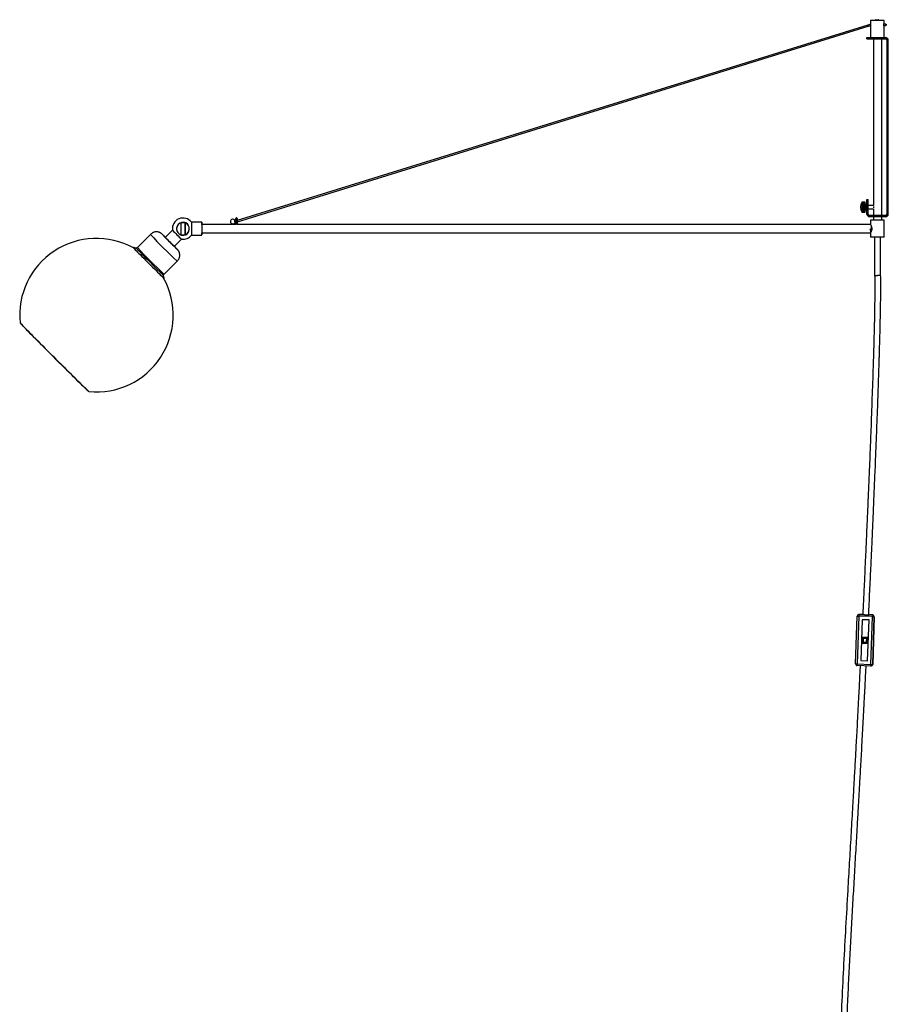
# Model space of a CAD drawing. Header units: millimetres. Extents: x -136 to 1461, y -3731 to -255.
# Tile 4 of 5: x 438 to 1457, y -2574 to -1420. Entities that reach past the tile are written whole.
import ezdxf

# ---------------------------------------------------------------- set-up
doc = ezdxf.new("R2010")
doc.units = ezdxf.units.MM

msp = doc.modelspace()

# ---------------------------------------------------------------- linework, layer by layer
at = {"color": 7, "linetype": 'Continuous', "lineweight": 25}
for p, q in [((1442.2, -1419.6), (1441.8, -1419.8)), ((1441.8, -1419.8), (1441.8, -1420.6)), ((1441.8, -1419.8), (1445.8, -1419.8)), ((1442.2, -1419.6), (1445.4, -1419.6)), ((1445.8, -1419.8), (1445.4, -1419.6)), ((1445.8, -1420.6), (1445.8, -1419.8)), ((1432.7, -1425.8), (693.4, -1655)), ((693.7, -1656.5), (1433.1, -1427.2)), ((1435.8, -1422.6), (1435.8, -1424.9)), ((1435.8, -1422.6), (1435.9, -1422.6)), ((1435.8, -1426.2), (1435.8, -1440.6)), ((1435.9, -1420.6), (1435.9, -1422.6)), ((1451.8, -1420.6), (1435.9, -1420.6)), ((1454.1, -1424.8), (1451.5, -1424.8)), ((1451.6, -1426.3), (1454.1, -1426.3)), ((1451.8, -1424.8), (1451.8, -1420.6)), ((1451.8, -1440.6), (1451.8, -1426.3)), ((1431.8, -1442.1), (1431.8, -1440.6)), ((1431.8, -1440.6), (1453.7, -1440.6)), ((1431.8, -1442.1), (1453.7, -1442.1)), ((1437.8, -1440.6), (1437.8, -1442.1)), ((1439.5, -1442.1), (1439.5, -1637.4)), ((1449.2, -1649.1), (1449.2, -1442.1)), ((1453.7, -1442.1), (1453.7, -1440.6)), ((1455.3, -1443.7), (1456.8, -1443.7)), ((1455.3, -1647.5), (1455.3, -1443.7)), ((1456.8, -1647.5), (1456.8, -1443.7)), ((1425.8, -1636.1), (1426.2, -1636.1)), ((1425.8, -1636.1), (1429.3, -1636.1)), ((1425.8, -1637.1), (1429.3, -1637.1)), ((1425.8, -1638.3), (1429.3, -1638.3)), ((1425.8, -1639.5), (1429.3, -1639.5)), ((1426.2, -1633.5), (1426.2, -1633.4)), ((1426.2, -1633.4), (1429.2, -1633.4)), ((1429.2, -1633.4), (1426.2, -1633.4)), ((1429.2, -1633.5), (1426.2, -1633.5)), ((1426.2, -1633.9), (1426.2, -1633.7)), ((1426.2, -1633.7), (1429.2, -1633.7)), ((1429.2, -1633.9), (1426.2, -1633.9)), ((1426.2, -1634.5), (1426.2, -1634.2)), ((1426.2, -1634.2), (1429.2, -1634.2)), ((1429.2, -1634.5), (1426.2, -1634.5)), ((1426.2, -1635.5), (1426.2, -1635)), ((1426.2, -1635), (1429.2, -1635)), ((1429.2, -1635.5), (1426.2, -1635.5)), ((1426.2, -1636.6), (1426.2, -1636.1)), ((1426.2, -1636.1), (1429.2, -1636.1)), ((1429.2, -1636.6), (1426.2, -1636.6)), ((1426.2, -1637.8), (1426.2, -1637.3)), ((1426.2, -1637.3), (1429.2, -1637.3)), ((1429.2, -1637.8), (1426.2, -1637.8)), ((1426.2, -1639.2), (1426.2, -1638.6)), ((1426.2, -1638.6), (1429.2, -1638.6)), ((1429.2, -1639.2), (1426.2, -1639.2)), ((1429.2, -1633.5), (1429.2, -1633.4)), ((1429.2, -1633.9), (1429.2, -1633.7)), ((1429.2, -1634.5), (1429.2, -1634.2)), ((1429.2, -1635.5), (1429.2, -1635)), ((1429.2, -1636.6), (1429.2, -1636.1)), ((1429.2, -1637.8), (1429.2, -1637.3)), ((1429.2, -1639.2), (1429.2, -1638.6)), ((1430.3, -1637.4), (1429.3, -1633.6)), ((1431.8, -1637.4), (1430.3, -1637.4)), ((1430.3, -1641.4), (1430.3, -1637.4)), ((1431.8, -1630.6), (1433.3, -1630.6)), ((1431.8, -1647.5), (1431.8, -1630.6)), ((1433.3, -1636.6), (1431.8, -1636.6)), ((1433.3, -1647.5), (1433.3, -1630.6)), ((1439.5, -1637.4), (1433.3, -1637.4)), ((1439.8, -1640.2), (1439.8, -1638.5)), ((1425.8, -1640.7), (1429.3, -1640.7)), ((1425.8, -1641.9), (1429.3, -1641.9)), ((1425.8, -1642.9), (1426.2, -1642.9)), ((1426.2, -1640.5), (1426.2, -1639.9)), ((1426.2, -1639.9), (1429.2, -1639.9)), ((1429.2, -1640.5), (1426.2, -1640.5)), ((1426.2, -1641.8), (1426.2, -1641.2)), ((1426.2, -1641.2), (1429.2, -1641.2)), ((1429.2, -1641.8), (1426.2, -1641.8)), ((1426.2, -1642.9), (1426.2, -1642.5)), ((1426.2, -1642.5), (1429.2, -1642.5)), ((1429.2, -1642.9), (1426.2, -1642.9)), ((1426.2, -1643.9), (1426.2, -1643.5)), ((1426.2, -1643.5), (1429.2, -1643.5)), ((1429.2, -1643.9), (1426.2, -1643.9)), ((1426.2, -1644.7), (1426.2, -1644.4)), ((1426.2, -1644.4), (1429.2, -1644.4)), ((1429.2, -1644.7), (1426.2, -1644.7)), ((1426.2, -1645.2), (1426.2, -1645)), ((1426.2, -1645), (1429.2, -1645)), ((1429.2, -1645.2), (1426.2, -1645.2)), ((1426.2, -1645.4), (1426.2, -1645.3)), ((1426.2, -1645.3), (1429.2, -1645.3)), ((1429.2, -1645.4), (1426.2, -1645.4)), ((1429.2, -1640.5), (1429.2, -1639.9)), ((1429.2, -1641.8), (1429.2, -1641.2)), ((1429.2, -1642.9), (1429.2, -1642.5)), ((1429.2, -1643.9), (1429.2, -1643.5)), ((1429.2, -1644.7), (1429.2, -1644.4)), ((1429.2, -1645.2), (1429.2, -1645)), ((1429.3, -1645.1), (1429.2, -1645.4)), ((1429.2, -1645.4), (1429.2, -1645.3)), ((1429.3, -1645.1), (1430.3, -1641.4)), ((1430.3, -1641.4), (1431.8, -1641.4)), ((1433.3, -1647.5), (1431.8, -1647.5)), ((1433.3, -1641.4), (1439.5, -1641.4)), ((1434.9, -1649.1), (1434.9, -1650.6)), ((1453.7, -1649.1), (1434.9, -1649.1)), ((1453.7, -1650.6), (1434.9, -1650.6)), ((1439.5, -1641.4), (1439.5, -1649.1)), ((1439.5, -1650.6), (1439.5, -1654.6)), ((1449.2, -1654.6), (1449.2, -1650.6)), ((1453.7, -1649.1), (1453.7, -1650.6)), ((1455.3, -1647.5), (1456.8, -1647.5)), ((632.4, -1657.7), (627.4, -1657.7)), ((632.4, -1657.8), (627.4, -1657.8)), ((627.4, -1657.8), (627.4, -1671.8)), ((632.4, -1660.2), (632.4, -1660.2)), ((651.9, -1657.1), (639.9, -1657.1)), ((639.9, -1657.1), (639.9, -1664.7)), ((692.1, -1659.7), (651.9, -1659.7)), ((691.3, -1655.3), (690.9, -1655.3)), ((690.9, -1656.8), (691.3, -1656.8)), ((691.9, -1655.3), (691.3, -1655.3)), ((691.3, -1656.8), (691.9, -1656.8)), ((1435.9, -1659.7), (693.3, -1659.7)), ((693.4, -1659.3), (693.4, -1656.6)), ((1435.8, -1654.6), (1435.8, -1659.6)), ((1451.8, -1654.6), (1435.8, -1654.6)), ((1451.8, -1674.6), (1451.8, -1654.6)), ((591.9, -1671.5), (576.6, -1686.8)), ((617.6, -1666.3), (609.1, -1674.8)), ((622.5, -1664.1), (622.5, -1664.2)), ((623, -1667.5), (622.8, -1667.6)), ((627.4, -1671.8), (632.4, -1671.8)), ((628.2, -1672.2), (628.3, -1672)), ((632.4, -1669.2), (632.4, -1669.2)), ((632.4, -1671.7), (632.4, -1671.7)), ((636.6, -1668.1), (636.9, -1668.1)), ((637.4, -1665.2), (637.4, -1665.1)), ((639.9, -1664.7), (639.9, -1672.1)), ((639.9, -1672.1), (651.9, -1672.1)), ((651.9, -1669.4), (1435.8, -1669.4)), ((1435.8, -1669.6), (1435.8, -1674.6)), ((1436.1, -1664.8), (1436.9, -1664.8)), ((619.7, -1685.4), (628.2, -1676.9)), ((1451.8, -1674.6), (1435.8, -1674.6)), ((1440.8, -1674.6), (1440.8, -1719.6)), ((1447.8, -1719.5), (1447.8, -1674.6)), ((607.7, -1717.9), (623, -1702.7)), ((1418.5, -2175), (1420.4, -2119)), ((1422.4, -2119.1), (1420.5, -2175)), ((1422.4, -2117.1), (1422.4, -2117.1)), ((1422.5, -2117.1), (1422.4, -2119.1)), ((1422.5, -2117.1), (1422.4, -2117.1)), ((1438.4, -2119.6), (1422.4, -2119.1)), ((1422.5, -2117.1), (1438.5, -2117.6)), ((1426.8, -2117.2), (1422.5, -2117.1)), ((1422.5, -2117.1), (1422.5, -2117.1)), ((1426.3, -2123.2), (1424.6, -2171.2)), ((1426.3, -2123.2), (1424.6, -2171.2)), ((1434.3, -2123.5), (1426.3, -2123.2)), ((1432.6, -2171.5), (1434.3, -2123.5)), ((1438.5, -2117.6), (1433.8, -2117.5)), ((1436.5, -2175.6), (1438.4, -2119.6)), ((1438.5, -2117.6), (1438.4, -2119.6)), ((1438.5, -2117.6), (1438.5, -2117.6)), ((1440.4, -2119.7), (1438.5, -2175.7)), ((1438.5, -2175.7), (1440.4, -2119.7)), ((1440.4, -2119.7), (1440.4, -2119.7)), ((1427.5, -2145.3), (1425.6, -2143.2)), ((1426.3, -2150.2), (1426.6, -2144.2)), ((1426.6, -2144.2), (1432.5, -2144.4)), ((1427.5, -2145.3), (1427.4, -2149.3)), ((1431.5, -2145.4), (1427.5, -2145.3)), ((1431.4, -2149.4), (1431.5, -2145.4)), ((1433.6, -2143.5), (1431.5, -2145.4)), ((1432.3, -2150.4), (1432.5, -2144.4)), ((1425.3, -2151.2), (1427.4, -2149.3)), ((1432.3, -2150.4), (1426.3, -2150.2)), ((1427.4, -2149.3), (1431.4, -2149.4)), ((1431.4, -2149.4), (1433.3, -2151.5)), ((1420.5, -2175), (1420.4, -2177)), ((1436.4, -2177.6), (1420.4, -2177)), ((1420.5, -2175), (1436.5, -2175.6)), ((1424.6, -2171.2), (1432.6, -2171.5)), ((1424.6, -2171.2), (1424.6, -2171.2)), ((1424.6, -2171.2), (1432.6, -2171.5)), ((1436.5, -2175.6), (1436.4, -2177.6)), ((1436.5, -2177.6), (1436.5, -2177.6)), ((1438.5, -2175.7), (1438.5, -2175.7))]:
    msp.add_line(p, q, dxfattribs=at)
at = {"color": 8, "linetype": 'Continuous', "lineweight": 25}
for p, q in [((692.7, -1652.1), (692.7, -1659.9)), ((693.4, -1659.3), (693.4, -1659.3)), ((1425.6, -2143.2), (1433.6, -2143.5)), ((1433.3, -2151.5), (1425.3, -2151.2))]:
    msp.add_line(p, q, dxfattribs=at)
at = {"color": 7, "linetype": 'Continuous', "lineweight": 25, "flags": 128}
for points in [[(1451.8, -1426.3), (1451.8, -1426.4), (1451.8, -1426.7), (1451.8, -1426.8), (1451.7, -1426.8), (1451.6, -1426.6), (1451.6, -1426.4), (1451.5, -1426), (1451.5, -1425.6), (1451.5, -1425.2), (1451.6, -1424.8), (1451.6, -1424.5), (1451.7, -1424.3), (1451.7, -1424.3), (1451.7, -1424.3)], [(1454, -1425.3), (1454, -1425), (1454.1, -1424.9), (1454.1, -1424.8), (1454.1, -1424.9), (1454.2, -1425), (1454.2, -1425.3), (1454.2, -1425.6), (1454.2, -1425.9), (1454.2, -1426.1), (1454.1, -1426.3), (1454.1, -1426.3), (1454.1, -1426.3), (1454, -1426.1), (1454, -1425.9), (1454, -1425.6), (1454, -1425.3)], [(632.4, -1657.7), (632.4, -1658), (632.4, -1658.3), (632.4, -1658.6), (632.4, -1658.9), (632.4, -1659.2), (632.4, -1659.5), (632.4, -1659.9), (632.4, -1660.2)], [(632.4, -1662.3), (632.4, -1661.2), (632.4, -1660.2), (632.4, -1659.3), (632.4, -1658.6), (632.4, -1658.2), (632.4, -1657.9), (632.4, -1657.8), (632.4, -1658), (632.4, -1658.4), (632.4, -1659), (632.4, -1659.8), (632.4, -1660.8), (632.4, -1661.9), (632.4, -1663), (632.4, -1664.3), (632.4, -1665.5), (632.4, -1666.8), (632.4, -1667.9), (632.4, -1669), (632.4, -1669.9), (632.4, -1670.7), (632.4, -1671.3), (632.4, -1671.7), (632.4, -1671.8), (632.4, -1671.8), (632.4, -1671.5), (632.4, -1671), (632.4, -1670.3), (632.4, -1669.4), (632.4, -1668.4), (632.4, -1667.2)], [(632.4, -1661), (632.4, -1661.4), (632.4, -1661.7), (632.4, -1662), (632.4, -1662.2), (632.4, -1662.4), (632.4, -1662.4), (632.4, -1662.4), (632.4, -1662.3)], [(632.4, -1668.5), (632.4, -1667.6), (632.4, -1666.6), (632.4, -1665.7), (632.4, -1664.7), (632.4, -1663.8), (632.4, -1662.8), (632.4, -1661.9), (632.4, -1661)], [(651.9, -1659.7), (651.9, -1658.8), (651.9, -1657.9), (651.9, -1657.3), (651.9, -1657.1), (651.9, -1657.2), (651.9, -1657.6), (651.9, -1658.4), (651.9, -1659.5), (651.9, -1660.8), (651.9, -1662.3), (651.9, -1663.9), (651.9, -1665.5), (651.9, -1667.1), (651.9, -1668.5), (651.9, -1669.8), (651.9, -1670.8), (651.9, -1671.6), (651.9, -1672), (651.9, -1672), (651.9, -1671.8), (651.9, -1671.1), (651.9, -1670.2), (651.9, -1669.4)], [(651.9, -1659.7), (651.9, -1659.7), (651.9, -1659.6), (651.9, -1659.9), (651.9, -1660.5), (651.9, -1661.5), (651.9, -1662.6), (651.9, -1664), (651.9, -1665.3), (651.9, -1666.6), (651.9, -1667.8), (651.9, -1668.7), (651.9, -1669.3), (651.9, -1669.6), (651.9, -1669.4), (651.9, -1669.4)], [(691.9, -1659.2), (691.9, -1659.3), (691.9, -1659.2), (691.9, -1658.8), (691.9, -1658), (691.9, -1657.1), (691.9, -1656), (691.9, -1654.9), (691.9, -1654), (691.9, -1653.3), (691.9, -1652.9), (691.9, -1652.8), (691.9, -1653.1)], [(693.4, -1655), (693.4, -1654.6), (693.4, -1653.7), (693.4, -1653.1), (693.4, -1652.8), (693.4, -1652.9), (693.4, -1653.3), (693.4, -1654), (693.4, -1654.9), (693.4, -1656), (693.4, -1657.1), (693.4, -1658), (693.4, -1658.8), (693.4, -1659.2), (693.4, -1659.3)], [(1435.8, -1659.6), (1435.9, -1659.7), (1436.2, -1660.2), (1436.7, -1661.2), (1437.3, -1662.6), (1437.5, -1664), (1437.5, -1665.5), (1437.2, -1666.7), (1436.7, -1667.9), (1436.2, -1669), (1435.8, -1669.5), (1435.8, -1669.6), (1435.8, -1669.6)], [(609.2, -1674.7), (609.1, -1674.7), (608, -1673.6), (607, -1672.6), (606.3, -1671.9), (605.8, -1671.4), (605.5, -1671.2), (605.5, -1671.2), (605.7, -1671.5), (606.2, -1672), (607, -1672.8), (607.9, -1673.8), (609, -1674.9), (610.3, -1676.2), (611.7, -1677.6), (613.2, -1679.1), (614.7, -1680.6), (616.2, -1682.1), (617.7, -1683.6), (619, -1684.9), (620.3, -1686.1), (621.3, -1687.2), (622.2, -1688), (622.8, -1688.6), (623.2, -1689), (623.3, -1689.1), (623.2, -1688.9), (622.8, -1688.5), (622.2, -1687.9), (621.4, -1687), (620.3, -1685.9), (619.8, -1685.3)], [(632.4, -1667.2), (632.4, -1667.1), (632.4, -1667.1), (632.4, -1667.1), (632.4, -1667.3), (632.4, -1667.5), (632.4, -1667.7), (632.4, -1668.1), (632.4, -1668.5)], [(632.4, -1671.7), (632.4, -1671.4), (632.4, -1671.1), (632.4, -1670.8), (632.4, -1670.5), (632.4, -1670.2), (632.4, -1669.9), (632.4, -1669.6), (632.4, -1669.2)], [(613.8, -1679.8), (614, -1679.6), (614, -1679.6)], [(571.3, -1686.5), (571.3, -1686.5), (571.3, -1686.6), (571.6, -1686.9), (572.2, -1687.5), (572.9, -1688.3), (573.9, -1689.4), (575.2, -1690.6), (576.6, -1692.1), (578.2, -1693.7), (579.9, -1695.5), (581.8, -1697.4), (583.8, -1699.4), (585.8, -1701.4), (587.9, -1703.5), (590.1, -1705.7), (592.2, -1707.8), (594.3, -1709.9), (596.3, -1711.9), (598.3, -1713.8), (600.1, -1715.6), (601.8, -1717.3), (603.3, -1718.8), (604.6, -1720.1), (605.8, -1721.2), (606.7, -1722.1), (607.4, -1722.7), (607.8, -1723.1), (608, -1723.2), (608, -1723.2)], [(438.9, -1774.8), (438.9, -1774.9), (439.2, -1775.2), (439.7, -1775.8), (440.4, -1776.6), (441.4, -1777.7), (442.7, -1778.9), (444.1, -1780.5), (445.8, -1782.2), (447.6, -1784.1), (449.7, -1786.2), (452, -1788.5), (454.4, -1791), (457, -1793.6), (459.7, -1796.3), (462.5, -1799.2), (465.4, -1802.2), (468.5, -1805.2), (471.6, -1808.3), (474.7, -1811.5), (477.9, -1814.6), (481, -1817.8), (484.2, -1821), (487.3, -1824.1), (490.4, -1827.1), (493.4, -1830.1), (496.3, -1833), (499.2, -1835.8), (501.9, -1838.5), (504.4, -1841), (506.8, -1843.4), (509.1, -1845.6), (511.1, -1847.6), (513, -1849.4), (514.6, -1851), (516, -1852.3), (517.2, -1853.5), (518.2, -1854.4), (518.9, -1855), (519.4, -1855.5), (519.7, -1855.6), (519.7, -1855.6)], [(519.4, -1855.5), (519.4, -1855.5), (519.1, -1855.3), (518.6, -1854.9), (517.9, -1854.2), (517, -1853.3), (515.8, -1852.2), (514.3, -1850.8), (512.7, -1849.3), (510.9, -1847.5), (508.8, -1845.5), (506.6, -1843.3), (504.2, -1840.9), (501.7, -1838.4), (499, -1835.8), (496.2, -1833), (493.3, -1830.1), (490.3, -1827.2), (487.2, -1824.1), (484.1, -1821), (480.9, -1817.9), (477.8, -1814.7), (474.6, -1811.6), (471.5, -1808.4), (468.4, -1805.3), (465.4, -1802.3), (462.5, -1799.4), (459.7, -1796.5), (457, -1793.8), (454.4, -1791.2), (452, -1788.8), (449.8, -1786.5), (447.7, -1784.4), (445.9, -1782.4), (444.2, -1780.7), (442.8, -1779.2), (441.6, -1777.9), (440.6, -1776.9), (439.8, -1776.1), (439.3, -1775.5), (439.1, -1775.2), (439, -1775.1)], [(1420.4, -2119), (1420.5, -2119), (1420.6, -2119), (1420.8, -2119), (1421, -2119), (1421.3, -2119), (1421.7, -2119), (1422, -2119.1), (1422.4, -2119.1)], [(1438.4, -2119.6), (1438.8, -2119.6), (1439.2, -2119.6), (1439.5, -2119.7), (1439.8, -2119.7), (1440.1, -2119.7), (1440.3, -2119.7), (1440.4, -2119.7), (1440.4, -2119.7)], [(1418.5, -2175), (1418.5, -2175), (1418.6, -2175), (1418.8, -2175), (1419.1, -2175), (1419.4, -2175), (1419.7, -2175), (1420.1, -2175), (1420.5, -2175)], [(1436.5, -2175.6), (1436.9, -2175.6), (1437.2, -2175.6), (1437.6, -2175.6), (1437.9, -2175.6), (1438.1, -2175.6), (1438.3, -2175.7), (1438.4, -2175.7), (1438.5, -2175.7)]]:
    msp.add_lwpolyline(points, dxfattribs=at)
at = {"color": 8, "linetype": 'Continuous', "lineweight": 25, "flags": 128}
msp.add_lwpolyline([(691.2, -1655.8), (691.2, -1655.6), (691.2, -1655.4), (691.3, -1655.3), (691.3, -1655.3)], dxfattribs=at)
at = {"color": 8, "linetype": 'Continuous', "lineweight": 25}
for centre, radius, start, end in [((1471.3, -1414.2), 40.4, 196.7149, 197.3529), ((1532, -1395.8), 103.7, 197.02, 197.6004), ((693.5, -1656.1), 2.35, 172.1901, 197.7808), ((732, -1643.4), 40.4, 196.7153, 197.3527), ((792.2, -1625.2), 103.3, 197.0191, 197.6018), ((1165.5, -1129.1), 812.6, 223.3987, 226.5966), ((1151.4, -1143.1), 791.3, 223.4044, 226.5909)]:
    msp.add_arc(centre, radius, start, end, dxfattribs=at)
at = {"color": 7, "linetype": 'Continuous', "lineweight": 25}
for centre, radius, start, end in [((1453.7, -1443.7), 3.1, 0, 90), ((1453.7, -1443.7), 1.6, 0, 90), ((1434, -1639.4), 9.86, 144.4805, 215.5195), ((1431.8, -1637.8), 7.19, 141.8213, 146.6193), ((1431.5, -1637.8), 6.87, 140.469, 145.3354), ((1433, -1638.2), 8.28, 145.4675, 150.0325), ((1430.2, -1637.8), 5.76, 133.5665, 138.6207), ((1433.8, -1638.7), 9.02, 147.3665, 151.7836), ((1429, -1638.6), 5.18, 122.7421, 127.5034), ((1434, -1639.5), 9.23, 147.8575, 152.2336), ((1428.2, -1641.7), 7.01, 106.8822, 109.914), ((1433.6, -1640.3), 8.88, 147.0253, 151.4703), ((1432.7, -1641.2), 8.03, 144.7253, 149.3433), ((1428.4, -1631.8), 5.91, 244.4071, 248.1358), ((1431.5, -1642.2), 6.89, 140.5417, 145.4047), ((1429.3, -1634.3), 5.24, 228.793, 233.7312), ((1430.2, -1643.3), 5.77, 133.6831, 138.7364), ((1430.5, -1635.7), 6.05, 219.13, 224.153), ((1429, -1644.8), 5.18, 122.9211, 127.6933), ((1431.9, -1636.8), 7.21, 213.3206, 218.115), ((1428.2, -1648.4), 6.94, 107.1302, 110.1996), ((1433, -1637.8), 8.3, 209.9339, 214.4962), ((1433.8, -1638.7), 9.03, 208.202, 212.6179), ((1428.4, -1638.4), 5.95, 244.6676, 248.3669), ((1434, -1639.5), 9.23, 207.7685, 212.1449), ((1429.3, -1640.4), 5.23, 228.9599, 233.8917), ((1433.6, -1640.2), 8.87, 208.5488, 212.9955), ((1430.5, -1640.9), 6.03, 219.231, 224.2561), ((1432.7, -1640.7), 8.02, 210.6965, 215.3174), ((1431.8, -1640.9), 7.19, 213.3807, 218.1787), ((1434.9, -1647.5), 3.1, 180, 270), ((1434.9, -1647.5), 1.6, 180, 270), ((1453.7, -1647.5), 3.1, 270, 0), ((1453.7, -1647.5), 1.6, 270, 0), ((629.9, -1664.6), 12.5, 36.8699, 188.1319), ((629.9, -1664.7), 7.5, 289.4096, 180.0017), ((629.9, -1664.6), 7.5, 27.8204, 176.3589), ((629.9, -1672.4), 14.9, 80.3445, 99.6555), ((688.3, -1656.2), 2.75, 18.5371, 346.8479), ((1167.4, -1127.1), 792.3, 223.4064, 226.5888), ((817.9, -1476.7), 275.9, 223.4384, 226.554), ((629.9, -1664.6), 7.8, 176.3639, 203.1942), ((629.9, -1664.7), 7.5, 180.0025, 250.4568), ((629.9, -1664.7), 7.5, 252.0869, 287.9131), ((629.9, -1664.6), 7.8, 256.733, 333.3322), ((629.9, -1664.6), 12.5, 261.8634, 323.1301), ((629.9, -1657.3), 14.6, 264.0154, 275.9846), ((528.4, -1766.1), 90, 61.1166, 185.587), ((807.4, -1487.1), 273, 223.4263, 226.5744), ((528.4, -1766.1), 90, 264.4083, 28.8787), ((1422.4, -2119.1), 2, 88, 178), ((1438.4, -2119.6), 2, 358, 88), ((1438.4, -2119.6), 2, 358, 88), ((1438.4, -2119.6), 2, 358, 0), ((1420.5, -2175), 2, 178, 268), ((1436.5, -2175.6), 2, 268, 358), ((1436.5, -2175.6), 2, 270, 358)]:
    msp.add_arc(centre, radius, start, end, dxfattribs=at)
for points, knots in [([(1435.8, -1425.1), (1435.6, -1425.1), (1434.5, -1425.2), (1433.5, -1425.5), (1432.7, -1425.8)], [0, 0, 0, 0, 0.197151, 1, 1, 1, 1]), ([(1433.1, -1427.2), (1433.5, -1427.1), (1434.4, -1426.8), (1435.3, -1426.7), (1435.8, -1426.6)], [0, 0, 0, 0, 0.448237, 1, 1, 1, 1]), ([(1435.8, -1424.9), (1435.8, -1424.9), (1435.8, -1425), (1435.8, -1425.3), (1435.8, -1425.7), (1435.8, -1426), (1435.8, -1426.2), (1435.8, -1426.2)], [0, 0, 0, 0, 0.011917, 0.308979, 0.603612, 0.895612, 1, 1, 1, 1]), ([(1451.7, -1424.3), (1451.8, -1424.3), (1451.8, -1424.4), (1451.8, -1424.6), (1451.8, -1424.8), (1451.8, -1424.9)], [0, 0, 0, 0, 0.337119, 0.674142, 1, 1, 1, 1]), ([(632.4, -1660.2), (632.5, -1660.2), (632.5, -1660.3), (632.6, -1660.4), (632.6, -1660.5), (632.6, -1660.7), (632.6, -1660.7), (632.5, -1660.9), (632.5, -1660.9), (632.4, -1661)], [0, 0, 0, 0, 0.25, 0.25, 0.5, 0.5, 0.75, 0.75, 1, 1, 1, 1]), ([(690.9, -1656.8), (690.9, -1656.8), (690.9, -1656.8), (690.9, -1656.8), (690.9, -1656.6), (690.8, -1656.4), (690.8, -1656.2), (690.8, -1655.9), (690.8, -1655.7), (690.8, -1655.5), (690.8, -1655.4), (690.9, -1655.4), (690.9, -1655.3)], [0, 0, 0, 0, 0.042611, 0.149845, 0.257034, 0.36424, 0.471541, 0.578975, 0.686522, 0.794114, 0.901659, 1, 1, 1, 1]), ([(692.7, -1652.1), (692.6, -1652.1), (692.5, -1652.1), (692.3, -1652.2), (692.1, -1652.3), (692, -1652.5), (692, -1652.5), (692, -1652.6)], [0, 0, 0, 0, 0.2660882, 0.5123709, 0.7159734, 0.8880338, 1, 1, 1, 1]), ([(693.4, -1652.6), (693.4, -1652.6), (693.4, -1652.5), (693.2, -1652.3), (693, -1652.1), (692.8, -1652.1), (692.7, -1652.1), (692.7, -1652.1)], [0, 0, 0, 0, 0.157458, 0.414064, 0.678703, 0.950564, 1, 1, 1, 1]), ([(693.3, -1659.7), (693.3, -1659.7), (693.4, -1659.7), (693.4, -1659.6), (693.4, -1659.5), (693.4, -1659.4), (693.4, -1659.4), (693.4, -1659.4), (693.4, -1659.3), (693.4, -1659.3), (693.4, -1659.3), (693.4, -1659.3)], [0, 0, 0, 0, 0.08915, 0.34557, 0.544237, 0.675793, 0.731153, 0.770417, 0.82424, 0.928648, 1, 1, 1, 1]), ([(693.4, -1656.5), (693.5, -1656.5), (693.6, -1656.5), (693.7, -1656.5), (693.7, -1656.5)], [0, 0, 0, 0, 0.468943, 1, 1, 1, 1]), ([(1437.1, -1666.9), (1437.1, -1666.8), (1437.1, -1666.2), (1437.1, -1664.8), (1437, -1663.1), (1437, -1662.2), (1437, -1661.8)], [0, 0, 0, 0, 0.046835, 0.401483, 0.756131, 1, 1, 1, 1]), ([(609.2, -1674.7), (609.1, -1674.7), (608.7, -1674.2), (607.9, -1673.5), (606.9, -1672.5), (606.1, -1671.8), (605.5, -1671.2), (605.2, -1670.9), (604.8, -1670.6), (604.4, -1670.3), (603.9, -1669.9), (603.3, -1669.5), (602.4, -1669), (601.2, -1668.6), (599.8, -1668.4), (598.4, -1668.3), (596.9, -1668.5), (595.4, -1668.9), (594, -1669.7), (592.8, -1670.5), (592.1, -1671.3), (591.9, -1671.6)], [0, 0, 0, 0, 0.0083023, 0.087546, 0.1672044, 0.2477316, 0.3305007, 0.3897253, 0.4285463, 0.4554229, 0.4782944, 0.5089333, 0.5475737, 0.5994215, 0.6536049, 0.7082605, 0.7668811, 0.8275464, 0.8893437, 0.9517154, 1, 1, 1, 1]), ([(632.4, -1668.5), (632.5, -1668.5), (632.5, -1668.6), (632.6, -1668.7), (632.6, -1668.8), (632.6, -1668.9), (632.6, -1669), (632.5, -1669.1), (632.5, -1669.2), (632.4, -1669.2)], [0, 0, 0, 0, 0.25, 0.25, 0.5, 0.5, 0.75, 0.75, 1, 1, 1, 1]), ([(1436.2, -1668.8), (1436.2, -1668.6), (1436.2, -1668.2), (1436.1, -1666.7), (1436.1, -1665.5), (1436.1, -1664.8)], [0, 0, 0, 0, 0.25386, 0.62693, 1, 1, 1, 1]), ([(1436.5, -1668.3), (1436.5, -1668.1), (1436.5, -1667.7), (1436.4, -1666.5), (1436.4, -1665.4), (1436.4, -1664.8)], [0, 0, 0, 0, 0.217889, 0.608944, 1, 1, 1, 1]), ([(1436.8, -1667.8), (1436.8, -1667.8), (1436.7, -1667.5), (1436.7, -1666.4), (1436.6, -1665.4), (1436.6, -1664.8)], [0, 0, 0, 0, 0.024946, 0.512473, 1, 1, 1, 1]), ([(1437, -1667.2), (1437, -1667), (1437, -1666.3), (1437, -1665.5), (1436.9, -1664.8)], [0, 0, 0, 0, 0.242448, 1, 1, 1, 1]), ([(1437.4, -1665.8), (1437.4, -1665.5), (1437.4, -1664.6), (1437.3, -1663.5), (1437.3, -1662.9), (1437.3, -1662.8)], [0, 0, 0, 0, 0.329358, 0.870559, 1, 1, 1, 1]), ([(622.9, -1702.6), (623, -1702.6), (623.6, -1702.1), (624.4, -1701.2), (625.3, -1699.8), (625.8, -1698.4), (626.1, -1697), (626.2, -1695.6), (626.1, -1694.4), (625.9, -1693.2), (625.5, -1692.2), (625.1, -1691.3), (624.7, -1690.7), (624.3, -1690.2), (624.1, -1689.8), (623.8, -1689.6), (623.6, -1689.3), (623.3, -1689), (622.8, -1688.4), (622, -1687.6), (621, -1686.6), (620.3, -1685.8), (619.8, -1685.4), (619.8, -1685.3)], [0, 0, 0, 0, 0.014517, 0.081316, 0.143825, 0.202616, 0.258121, 0.310489, 0.359684, 0.405506, 0.447556, 0.485053, 0.516364, 0.540541, 0.561725, 0.584236, 0.61606, 0.668264, 0.751409, 0.829124, 0.911108, 0.991226, 1, 1, 1, 1]), ([(575.2, -1687.4), (575, -1687.4), (574.4, -1687.4), (573.4, -1687.2), (572.3, -1686.9), (571.6, -1686.6), (571.3, -1686.5)], [0, 0, 0, 0, 0.100391, 0.439715, 0.755484, 1, 1, 1, 1]), ([(576.6, -1686.8), (576.4, -1686.9), (576.1, -1687.2), (575.6, -1687.4), (575.3, -1687.4), (575.2, -1687.4)], [0, 0, 0, 0, 0.356503, 0.75167, 1, 1, 1, 1]), ([(607.1, -1719.4), (607.1, -1719.4), (607.1, -1719.1), (607.2, -1718.7), (607.4, -1718.2), (607.7, -1718), (607.7, -1718)], [0, 0, 0, 0, 0.0275339, 0.4351165, 0.8850124, 1, 1, 1, 1]), ([(608, -1723.1), (608, -1723.1), (607.8, -1722.6), (607.5, -1721.7), (607.2, -1720.5), (607.1, -1719.7), (607.1, -1719.4)], [0, 0, 0, 0, 0.0410024, 0.3852982, 0.756649, 1, 1, 1, 1]), ([(1440.8, -1719.5), (1440.9, -1722.2), (1441, -1727.8), (1441, -1736.5), (1440.9, -1745.2), (1440.8, -1753.6), (1440.7, -1760.8), (1440.6, -1766.8), (1440.5, -1771.6), (1440.4, -1776.1), (1440.3, -1780.7), (1440, -1790.6), (1439.6, -1805.8), (1438.8, -1831.9), (1437.7, -1863.5), (1436.6, -1894), (1435.7, -1917.9), (1435, -1935.1), (1434.4, -1948.5), (1434, -1958.3), (1433.8, -1964.5), (1433.5, -1970.5), (1433.2, -1976.5), (1433, -1982.7), (1432.7, -1989.5), (1432.4, -1997.2), (1432, -2005.9), (1431.5, -2015.5), (1431.1, -2026.1), (1430.6, -2037.7), (1429.9, -2051), (1429.3, -2066.1), (1428.5, -2083.1), (1427.6, -2100.3), (1427.1, -2111.8), (1426.8, -2117.2)], [0, 0, 0, 0, 0.0205635, 0.0427316, 0.0650949, 0.0864853, 0.1059761, 0.1194769, 0.1311603, 0.1424151, 0.1537797, 0.165233, 0.2169406, 0.268799, 0.3619944, 0.4548874, 0.4990459, 0.5426191, 0.5844558, 0.6003533, 0.6159308, 0.6311789, 0.6460893, 0.6609905, 0.6779638, 0.6973721, 0.7192155, 0.7434863, 0.7701657, 0.7992209, 0.8306018, 0.8704739, 0.9133139, 0.9589009, 1, 1, 1, 1]), ([(1433.8, -2117.5), (1434, -2113.2), (1434.5, -2103.9), (1435.1, -2090), (1435.8, -2076.1), (1436.4, -2063.1), (1437, -2051.1), (1437.5, -2040.1), (1437.9, -2030.5), (1438.3, -2022.1), (1438.6, -2014.8), (1438.9, -2007.9), (1439.2, -2001.2), (1439.5, -1994.5), (1440, -1981.8), (1440.8, -1963), (1441.9, -1938.1), (1442.8, -1913.4), (1443.8, -1889.1), (1444.7, -1865.1), (1445.5, -1841.3), (1446.1, -1823.5), (1446.4, -1811.9), (1446.6, -1806.2), (1446.7, -1800.6), (1446.9, -1795), (1447.1, -1788.8), (1447.2, -1781.7), (1447.4, -1773.7), (1447.6, -1765), (1447.8, -1755.8), (1447.9, -1746.4), (1448, -1737), (1448, -1727.9), (1447.9, -1722.1), (1447.8, -1719.3)], [0, 0, 0, 0, 0.0323148, 0.0697059, 0.1048147, 0.137497, 0.1676427, 0.1951708, 0.2200236, 0.2404221, 0.2585214, 0.2751799, 0.2919506, 0.3088575, 0.325893, 0.3876583, 0.4504722, 0.5135886, 0.5736552, 0.633955, 0.6941706, 0.7530989, 0.7675405, 0.7818025, 0.7958696, 0.809726, 0.824304, 0.8422414, 0.8632884, 0.8848227, 0.9079266, 0.9319125, 0.955947, 0.979042, 1, 1, 1, 1]), ([(1440.9, -1719.6), (1440.8, -1719.6), (1440.8, -1719.6), (1441.2, -1719.6), (1441.8, -1719.6), (1442.8, -1719.6), (1443.7, -1719.6), (1444.2, -1719.6), (1444.3, -1719.6), (1444.3, -1719.6)], [0, 0, 0, 0, 0.08701, 0.301836, 0.516667, 0.731527, 0.946387, 0.986265, 1, 1, 1, 1]), ([(1447.8, -1719.5), (1447.8, -1719.5), (1447.8, -1719.5), (1447.5, -1719.5), (1446.8, -1719.5), (1445.8, -1719.5), (1444.9, -1719.6), (1444.4, -1719.6), (1444.3, -1719.6), (1444.3, -1719.6)], [0, 0, 0, 0, 0.087937, 0.302545, 0.517158, 0.7318, 0.946441, 0.986279, 1, 1, 1, 1]), ([(1426.8, -2117.2), (1426.9, -2117.2), (1426.9, -2117.2), (1427.5, -2117.2), (1428.4, -2117.3), (1429.5, -2117.3), (1430.7, -2117.4), (1431.9, -2117.4), (1432.9, -2117.4), (1433.5, -2117.5), (1433.8, -2117.5), (1433.8, -2117.5), (1433.8, -2117.5)], [0, 0, 0, 0, 0.1073574, 0.2147146, 0.3220763, 0.4294472, 0.5368268, 0.6442107, 0.7515926, 0.858967, 0.9663319, 1, 1, 1, 1]), ([(1423.9, -2177.2), (1423.8, -2177.2), (1423.5, -2183.2), (1422.9, -2194.9), (1422.1, -2211.7), (1421.2, -2227.3), (1420.5, -2241.8), (1419.8, -2255.1), (1419.1, -2267.3), (1418.5, -2278.7), (1417.9, -2289.7), (1417.3, -2300.3), (1416.7, -2310.5), (1416.2, -2319.7), (1415.7, -2328.3), (1415.2, -2336.8), (1414.3, -2352.9), (1412.9, -2376.8), (1411.1, -2408.5), (1408.2, -2458.6), (1404.3, -2526.8), (1400.8, -2601.5), (1398.6, -2664.5), (1397.4, -2715.9), (1397.2, -2767.2), (1398.1, -2818.6), (1400.1, -2870), (1403.4, -2930.6), (1408.2, -3000.5), (1414.2, -3079.6), (1420.4, -3158.6), (1426.3, -3237.6), (1431.2, -3309.6), (1435.1, -3374.7), (1438, -3432.7), (1439.8, -3477.8), (1440.7, -3510), (1441.2, -3528.8), (1441.5, -3546.9), (1441.7, -3560.4), (1441.7, -3569.7), (1441.8, -3575.6), (1441.8, -3582.5), (1441.8, -3590.2), (1441.8, -3598.9), (1441.8, -3609.1), (1441.7, -3620.9), (1441.5, -3634.4), (1441.3, -3648.3), (1441, -3657.8), (1440.9, -3662.3)], [0, 0, 0, 0, 0.000067, 0.012206, 0.023509, 0.034022, 0.043785, 0.052681, 0.060923, 0.068542, 0.075565, 0.083184, 0.090032, 0.096143, 0.101782, 0.107472, 0.113226, 0.134234, 0.155768, 0.177418, 0.235446, 0.29359, 0.328163, 0.36271, 0.397225, 0.431738, 0.46625, 0.500978, 0.554271, 0.607567, 0.660861, 0.714151, 0.767438, 0.806517, 0.845594, 0.884669, 0.897567, 0.910438, 0.922707, 0.934124, 0.937515, 0.941507, 0.946114, 0.951331, 0.957149, 0.963561, 0.971866, 0.980964, 0.990833, 1, 1, 1, 1]), ([(1447.9, -3662.3), (1448, -3658.6), (1448.2, -3650.8), (1448.4, -3639.1), (1448.6, -3627.7), (1448.7, -3617.3), (1448.8, -3608), (1448.8, -3599.9), (1448.8, -3592.9), (1448.8, -3586.8), (1448.8, -3580.9), (1448.8, -3575.1), (1448.7, -3562.3), (1448.4, -3542.3), (1447.7, -3508.2), (1446.4, -3466.9), (1444.2, -3415.4), (1441.3, -3360.9), (1437.8, -3303.3), (1433.4, -3239.2), (1428.1, -3168.7), (1422.2, -3091.6), (1416.3, -3014.6), (1411.5, -2946.5), (1408, -2887.6), (1405.7, -2837.9), (1404.5, -2788.2), (1404.2, -2738.6), (1404.9, -2688.9), (1406.4, -2639.3), (1408.1, -2596.5), (1409.8, -2560.6), (1411.2, -2531.6), (1412.7, -2502.6), (1414.3, -2473.7), (1416, -2444.8), (1417.4, -2420.5), (1418.5, -2401), (1419.4, -2386.4), (1420, -2374.9), (1420.5, -2366.1), (1420.9, -2359.5), (1421.3, -2352.3), (1421.8, -2344.4), (1422.3, -2335.8), (1422.8, -2326.7), (1423.3, -2317.1), (1423.9, -2306.6), (1424.6, -2295.3), (1425.2, -2283.1), (1426, -2269.9), (1426.7, -2256.2), (1427.5, -2242), (1428.3, -2227.2), (1429.1, -2211.5), (1430, -2194.7), (1430.5, -2183.3), (1430.8, -2177.4)], [0, 0, 0, 0, 0.007457, 0.015832, 0.023521, 0.030508, 0.03678, 0.042324, 0.046876, 0.050837, 0.054723, 0.058641, 0.062592, 0.080611, 0.098863, 0.131452, 0.164041, 0.202836, 0.241634, 0.280433, 0.332395, 0.38436, 0.43633, 0.488303, 0.521976, 0.555388, 0.588758, 0.622126, 0.65552, 0.68894, 0.722386, 0.741916, 0.761432, 0.780958, 0.800438, 0.819914, 0.839224, 0.849551, 0.859393, 0.868702, 0.872892, 0.877168, 0.88198, 0.887358, 0.893325, 0.89928, 0.905762, 0.912794, 0.920401, 0.92861, 0.937452, 0.946958, 0.956287, 0.966234, 0.976831, 0.988113, 1, 1, 1, 1])]:
    msp.add_open_spline(points, degree=3, knots=knots, dxfattribs=at)
for points in [[(1429.2, -1633.4), (1429.2, -1633.5), (1429.3, -1633.7), (1429.3, -1633.8)], [(1429.3, -1633.8), (1429.3, -1633.7), (1429.2, -1633.5), (1429.2, -1633.4)], [(1429.3, -1634), (1429.3, -1633.8), (1429.2, -1633.6), (1429.2, -1633.5)], [(1429.2, -1633.7), (1429.2, -1633.8), (1429.3, -1633.9), (1429.3, -1634)], [(1429.3, -1634.5), (1429.3, -1634.3), (1429.2, -1634.1), (1429.2, -1633.9)], [(1429.2, -1634.2), (1429.2, -1634.3), (1429.3, -1634.4), (1429.3, -1634.5)], [(1429.3, -1635.2), (1429.3, -1634.9), (1429.2, -1634.7), (1429.2, -1634.5)], [(1429.2, -1635), (1429.2, -1635.1), (1429.3, -1635.1), (1429.3, -1635.2)], [(1429.3, -1636.1), (1429.3, -1635.9), (1429.2, -1635.7), (1429.2, -1635.5)], [(1429.2, -1636.1), (1429.2, -1636.1), (1429.3, -1636.1), (1429.3, -1636.1)], [(1429.3, -1637.1), (1429.3, -1636.9), (1429.2, -1636.8), (1429.2, -1636.6)], [(1429.2, -1637.3), (1429.2, -1637.2), (1429.3, -1637.2), (1429.3, -1637.1)], [(1429.3, -1638.3), (1429.3, -1638.1), (1429.2, -1638), (1429.2, -1637.8)], [(1429.2, -1638.6), (1429.2, -1638.5), (1429.3, -1638.4), (1429.3, -1638.3)], [(1429.3, -1639.5), (1429.3, -1639.4), (1429.2, -1639.3), (1429.2, -1639.2)], [(1429.2, -1639.9), (1429.2, -1639.8), (1429.3, -1639.7), (1429.3, -1639.5)], [(1429.3, -1640.7), (1429.3, -1640.7), (1429.2, -1640.6), (1429.2, -1640.5)], [(1429.2, -1641.2), (1429.2, -1641.1), (1429.3, -1640.9), (1429.3, -1640.7)], [(1429.3, -1641.9), (1429.3, -1641.9), (1429.2, -1641.8), (1429.2, -1641.8)], [(1429.2, -1642.5), (1429.2, -1642.3), (1429.3, -1642.1), (1429.3, -1641.9)], [(1429.2, -1643.5), (1429.2, -1643.3), (1429.3, -1643.1), (1429.3, -1642.9)], [(1429.3, -1642.9), (1429.3, -1642.9), (1429.2, -1642.9), (1429.2, -1642.9)], [(1429.2, -1644.4), (1429.2, -1644.2), (1429.3, -1644), (1429.3, -1643.8)], [(1429.3, -1643.8), (1429.3, -1643.8), (1429.2, -1643.9), (1429.2, -1643.9)], [(1429.2, -1645), (1429.2, -1644.8), (1429.3, -1644.6), (1429.3, -1644.4)], [(1429.3, -1644.4), (1429.3, -1644.5), (1429.2, -1644.6), (1429.2, -1644.7)], [(1429.2, -1645.3), (1429.2, -1645.1), (1429.3, -1644.9), (1429.3, -1644.8)], [(1429.3, -1644.8), (1429.3, -1644.9), (1429.2, -1645), (1429.2, -1645.2)]]:
    msp.add_open_spline(points, degree=3, dxfattribs=at)

doc.saveas('drawing.dxf')
